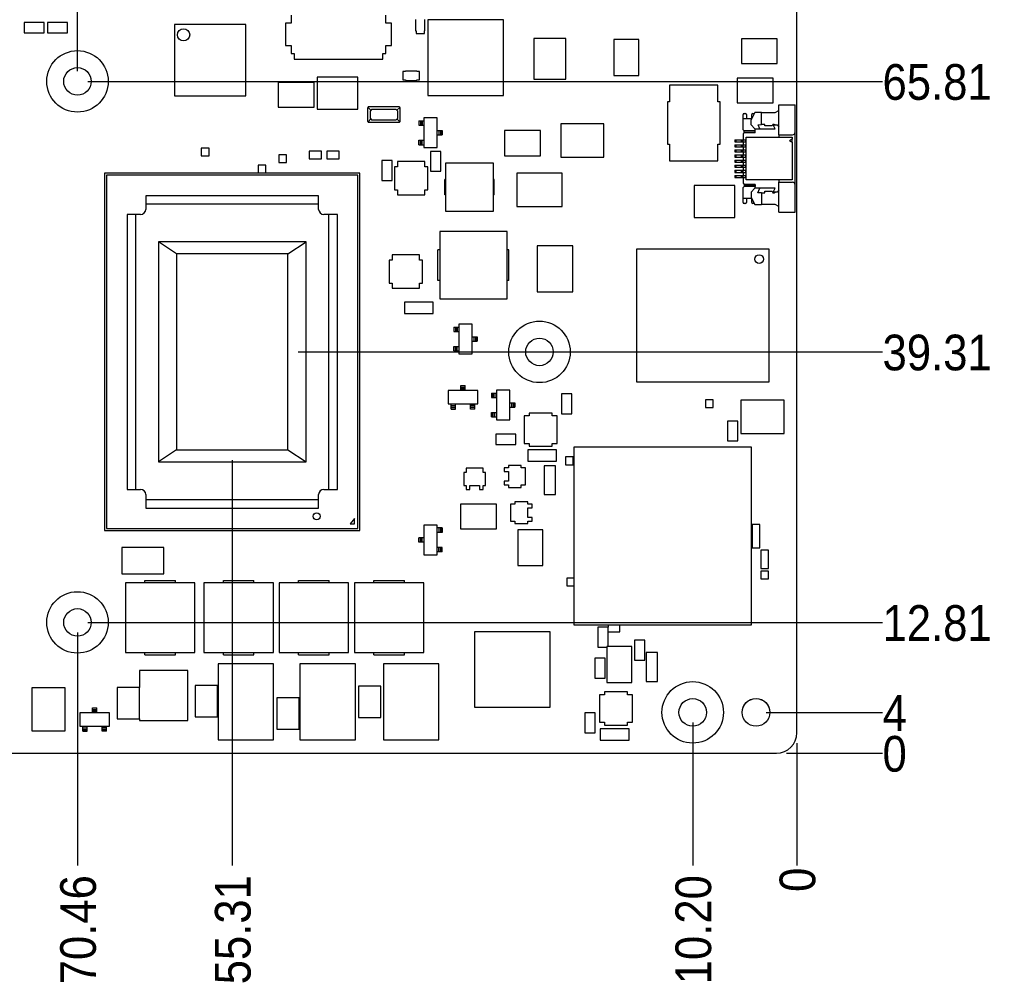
# Model space of a CAD drawing. Extents: x 25 to 408, y 76 to 219.
# Tile 3 of 21: x 74 to 170, y 76 to 170. Entities that reach past the tile are written whole.
import ezdxf

# ---------------------------------------------------------------- set-up
doc = ezdxf.new("R2010")
doc.units = 0
doc.layers.add('尺寸線', color=2, linetype='CONTINUOUS')
doc.layers.add('粗實線', color=7, linetype='CONTINUOUS')
doc.styles.add('SLDTEXTSTYLE0', font='GOTHIC.TTF', dxfattribs={"width": 0.913})
doc.dimstyles.new('SLDDIMSTYLE0', dxfattribs={"dimtxt": 3.5, "dimasz": 3.556, "dimexe": 0, "dimexo": 0.0625, "dimgap": 0.875, "dimtad": 0, "dimtih": 1, "dimtoh": 1, "dimdec": 0, "dimrnd": 1e-09, "dimtxsty": 'SLDTEXTSTYLE0', "dimblk1": 'NONE', "dimblk2": 'NONE', "dimsah": 1, "dimcen": 0.09, "dimazin": 3, "dimtfac": 1, "dimtdec": 0, "dimtofl": 0, "dimtmove": 0, "dimatfit": 3, "dimtolj": 1, "dimtzin": 12})
doc.dimstyles.new('SLDDIMSTYLE1', dxfattribs={"dimtxt": 3.5, "dimasz": 3.556, "dimexe": 0, "dimexo": 0.0625, "dimgap": 0.875, "dimtad": 0, "dimtih": 1, "dimtoh": 1, "dimrnd": 1e-09, "dimzin": 12, "dimtxsty": 'SLDTEXTSTYLE0', "dimblk1": 'NONE', "dimblk2": 'NONE', "dimsah": 1, "dimcen": 0.09, "dimazin": 3, "dimtfac": 1, "dimtofl": 0, "dimtmove": 0, "dimatfit": 3, "dimtolj": 1, "dimtzin": 12})
doc.dimstyles.new('SLDDIMSTYLE2', dxfattribs={"dimtxt": 3.5, "dimasz": 3.556, "dimexe": 0, "dimexo": 0.0625, "dimgap": 0.875, "dimtad": 0, "dimtih": 1, "dimtoh": 1, "dimrnd": 1e-09, "dimzin": 4, "dimtxsty": 'SLDTEXTSTYLE0', "dimblk1": 'NONE', "dimblk2": 'NONE', "dimsah": 1, "dimcen": 0.09, "dimazin": 3, "dimtfac": 1, "dimtofl": 0, "dimtmove": 0, "dimatfit": 3, "dimtolj": 1, "dimtzin": 12})

# ---------------------------------------------------------------- blocks, each defined once
blk = doc.blocks.new('_D_2')
at = {"layer": '尺寸線'}
blk.add_line((79.271, 165.237), (79.271, 204.426), dxfattribs=at)
at = {"layer": '尺寸線', "insert": (77.579, 204.426), "char_height": 3.5, "attachment_point": 1, "rotation": 90, "style": 'SLDTEXTSTYLE0'}
blk.add_mtext('70.46', dxfattribs=at)
blk = doc.blocks.new('_NONE')
blk = doc.blocks.new('_D_4')
at = {"layer": '尺寸線'}
blk.add_line((149.733, 99.426), (149.733, 87.426), dxfattribs=at)
at = {"layer": '尺寸線', "insert": (148.04, 84.84), "char_height": 3.5, "attachment_point": 1, "rotation": 90, "style": 'SLDTEXTSTYLE0'}
blk.add_mtext('0', dxfattribs=at)
blk = doc.blocks.new('_D_5')
at = {"layer": '尺寸線'}
blk.add_line((139.533, 101.426), (139.533, 87.426), dxfattribs=at)
at = {"layer": '尺寸線', "insert": (137.84, 75.788), "char_height": 3.5, "attachment_point": 1, "rotation": 90, "style": 'SLDTEXTSTYLE0'}
blk.add_mtext('10.20', dxfattribs=at)
blk = doc.blocks.new('_D_6')
at = {"layer": '尺寸線'}
blk.add_line((94.425, 127.137), (94.425, 87.426), dxfattribs=at)
at = {"layer": '尺寸線', "insert": (92.732, 75.788), "char_height": 3.5, "attachment_point": 1, "rotation": 90, "style": 'SLDTEXTSTYLE0'}
blk.add_mtext('55.31', dxfattribs=at)
blk = doc.blocks.new('_D_7')
at = {"layer": '尺寸線'}
blk.add_line((79.269, 110.237), (79.269, 87.426), dxfattribs=at)
at = {"layer": '尺寸線', "insert": (77.576, 75.788), "char_height": 3.5, "attachment_point": 1, "rotation": 90, "style": 'SLDTEXTSTYLE0'}
blk.add_mtext('70.46', dxfattribs=at)
blk = doc.blocks.new('_D_8')
at = {"layer": '尺寸線'}
blk.add_line((28.733, 101.426), (28.733, 87.426), dxfattribs=at)
at = {"layer": '尺寸線', "insert": (27.04, 79.667), "char_height": 3.5, "attachment_point": 1, "rotation": 90, "style": 'SLDTEXTSTYLE0'}
blk.add_mtext('121', dxfattribs=at)
blk = doc.blocks.new('_D_9')
at = {"layer": '尺寸線'}
blk.add_line((148.733, 98.426), (158.125, 98.426), dxfattribs=at)
at = {"layer": '尺寸線', "insert": (158.125, 100.118), "char_height": 3.5, "attachment_point": 1, "style": 'SLDTEXTSTYLE0'}
blk.add_mtext('0', dxfattribs=at)
blk = doc.blocks.new('_D_10')
at = {"layer": '尺寸線'}
blk.add_line((146.733, 102.426), (158.125, 102.426), dxfattribs=at)
at = {"layer": '尺寸線', "insert": (158.125, 104.118), "char_height": 3.5, "attachment_point": 1, "style": 'SLDTEXTSTYLE0'}
blk.add_mtext('4', dxfattribs=at)
blk = doc.blocks.new('_D_11')
at = {"layer": '尺寸線'}
blk.add_line((80.269, 111.237), (158.125, 111.237), dxfattribs=at)
at = {"layer": '尺寸線', "insert": (158.125, 112.929), "char_height": 3.5, "attachment_point": 1, "style": 'SLDTEXTSTYLE0'}
blk.add_mtext('12.81', dxfattribs=at)
blk = doc.blocks.new('_D_12')
at = {"layer": '尺寸線'}
blk.add_line((100.89, 137.737), (158.125, 137.737), dxfattribs=at)
at = {"layer": '尺寸線', "insert": (158.125, 139.429), "char_height": 3.5, "attachment_point": 1, "style": 'SLDTEXTSTYLE0'}
blk.add_mtext('39.31', dxfattribs=at)
blk = doc.blocks.new('_D_13')
at = {"layer": '尺寸線'}
blk.add_line((80.271, 164.237), (158.125, 164.237), dxfattribs=at)
at = {"layer": '尺寸線', "insert": (158.125, 165.93), "char_height": 3.5, "attachment_point": 1, "style": 'SLDTEXTSTYLE0'}
blk.add_mtext('65.81', dxfattribs=at)
blk = doc.blocks.new('_D_14')
at = {"layer": '尺寸線'}
blk.add_line((146.733, 189.426), (158.125, 189.426), dxfattribs=at)
at = {"layer": '尺寸線', "insert": (158.125, 191.118), "char_height": 3.5, "attachment_point": 1, "style": 'SLDTEXTSTYLE0'}
blk.add_mtext('91', dxfattribs=at)

msp = doc.modelspace()

# ---------------------------------------------------------------- linework, layer by layer
at = {"layer": '粗實線'}
for p, q in [((149.733, 100.426), (149.733, 191.426)), ((100.212, 170.729), (100.212, 169.945)), ((109.466, 169.945), (109.466, 170.729)), ((74.049, 169.992), (74.049, 168.976)), ((76.005, 169.992), (74.049, 169.992)), ((76.005, 168.976), (76.005, 169.992)), ((78.291, 169.992), (76.335, 169.992)), ((76.335, 169.992), (76.335, 168.976)), ((78.291, 168.976), (78.291, 169.992)), ((88.766, 169.812), (88.766, 162.812)), ((95.766, 169.812), (88.766, 169.812)), ((95.766, 162.812), (95.766, 169.812)), ((99.64, 169.945), (99.64, 167.759)), ((100.212, 169.945), (99.64, 169.945)), ((110.037, 169.945), (109.466, 169.945)), ((110.037, 167.759), (110.037, 169.945)), ((112.388, 170.293), (112.388, 169.189)), ((113.292, 169.189), (113.292, 170.293)), ((113.585, 170.266), (113.585, 162.866)), ((120.985, 170.266), (113.585, 170.266)), ((120.985, 162.866), (120.985, 170.266)), ((74.049, 168.976), (76.005, 168.976)), ((76.335, 168.976), (78.291, 168.976)), ((112.388, 169.189), (112.433, 169.189)), ((112.433, 169.189), (112.433, 168.935)), ((112.433, 168.935), (113.246, 168.935)), ((113.246, 168.935), (113.246, 169.189)), ((113.246, 169.189), (113.292, 169.189)), ((123.965, 168.441), (123.965, 164.437)), ((127.115, 168.441), (123.965, 168.441)), ((127.115, 164.437), (127.115, 168.441)), ((131.806, 168.329), (131.806, 164.802)), ((134.26, 168.329), (131.806, 168.329)), ((134.26, 164.802), (134.26, 168.329)), ((144.298, 168.39), (144.298, 165.986)), ((147.816, 168.39), (144.298, 168.39)), ((147.816, 165.986), (147.816, 168.39)), ((99.64, 167.759), (100.212, 167.759)), ((100.212, 167.759), (100.212, 166.975)), ((100.212, 166.975), (100.496, 166.975)), ((100.496, 166.975), (100.496, 166.403)), ((109.182, 166.975), (109.466, 166.975)), ((109.182, 166.403), (109.182, 166.975)), ((109.466, 166.975), (109.466, 167.759)), ((109.466, 167.759), (110.037, 167.759)), ((100.496, 166.403), (109.182, 166.403)), ((144.298, 165.986), (147.816, 165.986)), ((111.145, 165.194), (111.145, 164.381)), ((111.399, 165.194), (111.145, 165.194)), ((111.399, 165.24), (111.399, 165.194)), ((112.503, 165.24), (111.399, 165.24)), ((112.503, 165.194), (112.503, 165.24)), ((112.757, 165.194), (112.503, 165.194)), ((112.757, 164.381), (112.757, 165.194)), ((102.46, 164.129), (98.942, 164.129)), ((98.942, 164.129), (98.942, 161.695)), ((102.46, 161.695), (102.46, 164.129)), ((102.735, 164.661), (102.735, 161.511)), ((106.739, 164.661), (102.735, 164.661)), ((106.739, 161.511), (106.739, 164.661)), ((111.145, 164.381), (111.399, 164.381)), ((111.399, 164.381), (111.399, 164.336)), ((111.399, 164.336), (112.503, 164.336)), ((112.503, 164.336), (112.503, 164.381)), ((112.503, 164.381), (112.757, 164.381)), ((123.965, 164.437), (127.115, 164.437)), ((131.806, 164.802), (134.26, 164.802)), ((143.898, 164.557), (143.898, 162.123)), ((147.416, 164.557), (143.898, 164.557)), ((147.416, 162.123), (147.416, 164.557)), ((137.275, 163.865), (137.275, 162.229)), ((141.999, 163.865), (137.275, 163.865)), ((141.999, 162.229), (141.999, 163.865)), ((88.766, 162.812), (95.766, 162.812)), ((113.585, 162.866), (120.985, 162.866)), ((137.06, 162.229), (137.06, 158.075)), ((137.275, 162.229), (137.06, 162.229)), ((142.214, 162.229), (141.999, 162.229)), ((142.214, 158.075), (142.214, 162.229)), ((143.898, 162.123), (147.416, 162.123)), ((98.942, 161.695), (102.46, 161.695)), ((102.735, 161.511), (106.739, 161.511)), ((107.684, 161.653), (107.684, 160.303)), ((107.737, 161.675), (108.009, 161.403)), ((110.809, 161.728), (107.759, 161.728)), ((108.084, 161.478), (107.934, 161.328)), ((107.934, 161.328), (107.934, 160.628)), ((110.484, 161.478), (108.084, 161.478)), ((110.634, 161.328), (110.484, 161.478)), ((110.831, 161.675), (110.559, 161.403)), ((110.634, 160.628), (110.634, 161.328)), ((110.884, 160.303), (110.884, 161.653)), ((144.56, 161.076), (144.71, 161.076)), ((145.614, 161.176), (145.26, 160.476)), ((145.41, 161.076), (145.56, 161.076)), ((145.56, 161.076), (145.563, 161.076)), ((146.26, 161.176), (145.614, 161.176)), ((146.26, 160.011), (146.26, 161.176)), ((146.26, 161.176), (147.614, 161.176)), ((147.614, 161.176), (147.96, 161.376)), ((147.96, 161.926), (149.56, 161.926)), ((147.96, 159.001), (147.96, 161.926)), ((149.56, 159.251), (149.56, 161.926)), ((107.737, 160.281), (108.009, 160.553)), ((107.759, 160.228), (110.809, 160.228)), ((107.934, 160.628), (108.084, 160.478)), ((108.084, 160.478), (110.484, 160.478)), ((110.484, 160.478), (110.634, 160.628)), ((110.831, 160.281), (110.559, 160.553)), ((112.706, 160.365), (112.706, 159.935)), ((112.706, 160.365), (112.856, 160.365)), ((112.856, 160.365), (112.856, 159.935)), ((112.856, 160.365), (112.886, 160.365)), ((112.886, 160.365), (112.886, 159.935)), ((112.886, 160.365), (113.036, 160.365)), ((113.036, 160.365), (113.036, 159.935)), ((113.036, 160.365), (113.206, 160.365)), ((113.206, 160.65), (113.206, 157.75)), ((114.506, 160.65), (113.206, 160.65)), ((114.506, 157.75), (114.506, 160.65)), ((144.46, 160.576), (144.46, 160.976)), ((144.46, 159.501), (144.46, 160.576)), ((145.311, 160.576), (144.46, 160.576)), ((144.81, 160.976), (144.81, 160.576)), ((145.26, 159.976), (145.26, 160.476)), ((145.31, 160.576), (145.31, 160.976)), ((112.706, 159.935), (112.856, 159.935)), ((112.856, 159.935), (112.886, 159.935)), ((112.886, 159.935), (113.036, 159.935)), ((113.036, 159.935), (113.206, 159.935)), ((114.506, 159.415), (114.676, 159.415)), ((114.676, 159.415), (114.676, 158.985)), ((114.676, 159.415), (114.826, 159.415)), ((114.826, 159.415), (114.826, 158.985)), ((114.826, 159.415), (114.856, 159.415)), ((114.856, 159.415), (114.856, 158.985)), ((114.856, 159.415), (115.006, 159.415)), ((115.006, 159.415), (115.006, 158.985)), ((121.109, 159.411), (121.109, 156.957)), ((124.636, 159.411), (121.109, 159.411)), ((124.636, 156.957), (124.636, 159.411)), ((130.829, 160.075), (126.601, 160.075)), ((126.601, 160.075), (126.601, 156.801)), ((130.829, 156.801), (130.829, 160.075)), ((144.56, 159.401), (144.46, 159.501)), ((144.56, 159.201), (144.46, 159.101)), ((144.56, 159.351), (144.56, 159.401)), ((145.66, 159.401), (144.56, 159.401)), ((145.66, 159.351), (144.56, 159.351)), ((144.56, 159.201), (144.56, 159.351)), ((145.66, 159.201), (144.56, 159.201)), ((145.26, 159.976), (145.614, 159.576)), ((145.614, 159.576), (145.66, 159.576)), ((145.66, 159.401), (145.66, 159.576)), ((145.66, 159.576), (147.605, 159.576)), ((145.66, 159.351), (145.66, 159.401)), ((145.66, 159.201), (145.66, 159.351)), ((145.929, 159.976), (146.26, 160.011)), ((146.105, 159.576), (145.929, 159.976)), ((146.401, 160.026), (146.26, 160.011)), ((146.586, 160.026), (146.401, 160.026)), ((146.586, 159.876), (146.586, 160.026)), ((147.311, 159.876), (146.586, 159.876)), ((147.367, 160.026), (147.311, 159.876)), ((147.527, 160.026), (147.367, 160.026)), ((147.605, 159.576), (147.429, 159.976)), ((147.429, 159.976), (147.803, 159.976)), ((147.614, 159.976), (147.527, 160.026)), ((147.803, 159.976), (147.96, 159.776)), ((149.56, 154.101), (149.56, 159.251)), ((112.706, 158.035), (112.706, 158.465)), ((112.706, 158.465), (112.856, 158.465)), ((112.856, 158.035), (112.856, 158.465)), ((112.856, 158.465), (112.886, 158.465)), ((112.886, 158.035), (112.886, 158.465)), ((112.886, 158.465), (113.036, 158.465)), ((113.036, 158.035), (113.036, 158.465)), ((113.036, 158.465), (113.206, 158.465)), ((114.506, 158.985), (114.676, 158.985)), ((114.676, 158.985), (114.826, 158.985)), ((114.826, 158.985), (114.856, 158.985)), ((114.856, 158.985), (115.006, 158.985)), ((143.66, 158.526), (143.66, 158.326)), ((143.66, 158.526), (143.76, 158.526)), ((143.66, 158.326), (143.76, 158.326)), ((143.76, 158.526), (143.76, 158.326)), ((143.76, 158.526), (144.266, 158.526)), ((143.76, 158.326), (144.266, 158.326)), ((144.266, 158.526), (144.266, 158.326)), ((144.266, 158.526), (144.302, 158.526)), ((144.266, 158.326), (144.302, 158.326)), ((144.302, 158.526), (144.302, 158.326)), ((144.302, 158.526), (144.41, 158.526)), ((144.302, 158.326), (144.41, 158.326)), ((144.41, 158.526), (144.41, 158.326)), ((144.41, 158.526), (144.448, 158.526)), ((144.41, 158.326), (144.448, 158.326)), ((144.448, 158.526), (144.448, 158.326)), ((144.448, 158.526), (144.71, 158.526)), ((144.448, 158.326), (144.71, 158.326)), ((144.46, 159.101), (144.46, 158.526)), ((144.46, 158.326), (144.46, 158.026)), ((144.71, 158.526), (144.71, 158.326)), ((144.71, 158.526), (144.76, 158.526)), ((144.71, 158.326), (144.76, 158.326)), ((144.76, 154.576), (144.76, 158.776)), ((144.76, 158.776), (149.26, 158.776)), ((147.96, 159.001), (149.31, 159.001)), ((147.96, 159.001), (147.96, 158.776)), ((149.26, 158.576), (149.001, 158.426)), ((149.001, 158.426), (149.26, 158.276)), ((149.26, 158.776), (149.26, 158.576)), ((149.26, 158.276), (149.26, 158.576)), ((149.26, 158.276), (149.26, 154.576)), ((92.164, 157.701), (91.402, 157.701)), ((91.402, 157.701), (91.402, 156.939)), ((92.164, 156.939), (92.164, 157.701)), ((101.969, 157.396), (101.969, 156.634)), ((103.188, 157.396), (101.969, 157.396)), ((103.188, 156.634), (103.188, 157.396)), ((103.696, 157.396), (103.696, 156.634)), ((104.915, 157.396), (103.696, 157.396)), ((104.915, 156.634), (104.915, 157.396)), ((112.706, 158.035), (112.856, 158.035)), ((112.856, 158.035), (112.886, 158.035)), ((112.886, 158.035), (113.036, 158.035)), ((113.036, 158.035), (113.206, 158.035)), ((113.206, 157.75), (114.506, 157.75)), ((113.856, 157.384), (113.856, 155.428)), ((114.872, 157.384), (113.856, 157.384)), ((114.872, 155.428), (114.872, 157.384)), ((137.06, 158.075), (137.275, 158.075)), ((137.275, 158.075), (137.275, 156.44)), ((141.999, 156.44), (141.999, 158.075)), ((141.999, 158.075), (142.214, 158.075)), ((143.66, 158.026), (143.66, 157.826)), ((143.66, 158.026), (143.76, 158.026)), ((143.66, 157.826), (143.76, 157.826)), ((143.66, 157.526), (143.66, 157.326)), ((143.66, 157.526), (143.76, 157.526)), ((143.66, 157.326), (143.76, 157.326)), ((143.76, 158.026), (143.76, 157.826)), ((143.76, 158.026), (144.266, 158.026)), ((143.76, 157.826), (144.266, 157.826)), ((143.76, 157.526), (143.76, 157.326)), ((143.76, 157.526), (144.266, 157.526)), ((143.76, 157.326), (144.266, 157.326)), ((144.266, 158.026), (144.266, 157.826)), ((144.266, 158.026), (144.302, 158.026)), ((144.266, 157.826), (144.302, 157.826)), ((144.266, 157.526), (144.266, 157.326)), ((144.266, 157.526), (144.302, 157.526)), ((144.266, 157.326), (144.302, 157.326)), ((144.302, 158.026), (144.302, 157.826)), ((144.302, 158.026), (144.41, 158.026)), ((144.302, 157.826), (144.41, 157.826)), ((144.302, 157.526), (144.302, 157.326)), ((144.302, 157.526), (144.41, 157.526)), ((144.302, 157.326), (144.41, 157.326)), ((144.41, 158.026), (144.41, 157.826)), ((144.41, 158.026), (144.448, 158.026)), ((144.41, 157.826), (144.448, 157.826)), ((144.41, 157.526), (144.41, 157.326)), ((144.41, 157.526), (144.448, 157.526)), ((144.41, 157.326), (144.448, 157.326)), ((144.448, 158.026), (144.448, 157.826)), ((144.448, 158.026), (144.71, 158.026)), ((144.448, 157.826), (144.71, 157.826)), ((144.448, 157.526), (144.71, 157.526)), ((144.448, 157.526), (144.448, 157.326)), ((144.448, 157.326), (144.71, 157.326)), ((144.46, 157.826), (144.46, 157.526)), ((144.46, 157.326), (144.46, 157.026)), ((144.71, 158.026), (144.71, 157.826)), ((144.71, 158.026), (144.76, 158.026)), ((144.71, 157.826), (144.76, 157.826)), ((144.71, 157.526), (144.71, 157.326)), ((144.71, 157.526), (144.76, 157.526)), ((144.71, 157.326), (144.76, 157.326)), ((91.402, 156.939), (92.164, 156.939)), ((98.997, 157.041), (98.997, 156.279)), ((99.759, 157.041), (98.997, 157.041)), ((98.997, 156.279), (99.759, 156.279)), ((99.759, 156.279), (99.759, 157.041)), ((101.969, 156.634), (103.188, 156.634)), ((103.696, 156.634), (104.915, 156.634)), ((109.081, 156.495), (109.081, 154.539)), ((110.097, 156.495), (109.081, 156.495)), ((110.097, 154.539), (110.097, 156.495)), ((113.294, 156.376), (110.608, 156.376)), ((110.608, 156.376), (110.608, 155.882)), ((113.294, 155.882), (113.294, 156.376)), ((121.109, 156.957), (124.636, 156.957)), ((126.601, 156.801), (130.829, 156.801)), ((137.275, 156.44), (141.999, 156.44)), ((143.66, 157.026), (143.66, 156.826)), ((143.66, 157.026), (143.76, 157.026)), ((143.66, 156.826), (143.76, 156.826)), ((143.66, 156.526), (143.66, 156.326)), ((143.66, 156.526), (143.76, 156.526)), ((143.66, 156.326), (143.76, 156.326)), ((143.76, 157.026), (143.76, 156.826)), ((143.76, 157.026), (144.266, 157.026)), ((143.76, 156.826), (144.266, 156.826)), ((143.76, 156.526), (143.76, 156.326)), ((143.76, 156.526), (144.266, 156.526)), ((143.76, 156.326), (144.266, 156.326)), ((144.266, 157.026), (144.266, 156.826)), ((144.266, 157.026), (144.302, 157.026)), ((144.266, 156.826), (144.302, 156.826)), ((144.266, 156.526), (144.266, 156.326)), ((144.266, 156.526), (144.302, 156.526)), ((144.266, 156.326), (144.302, 156.326)), ((144.302, 157.026), (144.302, 156.826)), ((144.302, 157.026), (144.41, 157.026)), ((144.302, 156.826), (144.41, 156.826)), ((144.302, 156.526), (144.302, 156.326)), ((144.302, 156.526), (144.41, 156.526)), ((144.302, 156.326), (144.41, 156.326)), ((144.41, 157.026), (144.41, 156.826)), ((144.41, 157.026), (144.448, 157.026)), ((144.41, 156.826), (144.448, 156.826)), ((144.41, 156.526), (144.41, 156.326)), ((144.41, 156.526), (144.448, 156.526)), ((144.41, 156.326), (144.448, 156.326)), ((144.448, 157.026), (144.448, 156.826)), ((144.448, 157.026), (144.71, 157.026)), ((144.448, 156.826), (144.71, 156.826)), ((144.448, 156.526), (144.71, 156.526)), ((144.448, 156.526), (144.448, 156.326)), ((144.448, 156.326), (144.71, 156.326)), ((144.46, 156.826), (144.46, 156.526)), ((144.46, 156.326), (144.46, 156.026)), ((144.71, 157.026), (144.71, 156.826)), ((144.71, 157.026), (144.76, 157.026)), ((144.71, 156.826), (144.76, 156.826)), ((144.71, 156.526), (144.71, 156.326)), ((144.71, 156.526), (144.76, 156.526)), ((144.71, 156.326), (144.76, 156.326)), ((97.727, 156.025), (96.965, 156.025)), ((96.965, 156.025), (96.965, 155.263)), ((97.727, 155.263), (97.727, 156.025)), ((110.324, 155.882), (110.324, 153.628)), ((110.608, 155.882), (110.324, 155.882)), ((113.578, 155.882), (113.294, 155.882)), ((113.578, 153.628), (113.578, 155.882)), ((113.856, 155.428), (114.872, 155.428)), ((120.016, 156.216), (115.316, 156.216)), ((115.316, 156.216), (115.316, 151.516)), ((120.016, 151.516), (120.016, 156.216)), ((143.66, 156.026), (143.66, 155.826)), ((143.66, 156.026), (143.76, 156.026)), ((143.66, 155.826), (143.76, 155.826)), ((143.66, 155.526), (143.66, 155.326)), ((143.66, 155.526), (143.76, 155.526)), ((143.66, 155.326), (143.76, 155.326)), ((143.76, 156.026), (143.76, 155.826)), ((143.76, 156.026), (144.266, 156.026)), ((143.76, 155.826), (144.266, 155.826)), ((143.76, 155.526), (143.76, 155.326)), ((143.76, 155.526), (144.266, 155.526)), ((143.76, 155.326), (144.266, 155.326)), ((144.266, 156.026), (144.266, 155.826)), ((144.266, 156.026), (144.302, 156.026)), ((144.266, 155.826), (144.302, 155.826)), ((144.266, 155.526), (144.266, 155.326)), ((144.266, 155.526), (144.302, 155.526)), ((144.266, 155.326), (144.302, 155.326)), ((144.302, 156.026), (144.302, 155.826)), ((144.302, 156.026), (144.41, 156.026)), ((144.302, 155.826), (144.41, 155.826)), ((144.302, 155.526), (144.302, 155.326)), ((144.302, 155.526), (144.41, 155.526)), ((144.302, 155.326), (144.41, 155.326)), ((144.41, 156.026), (144.41, 155.826)), ((144.41, 156.026), (144.448, 156.026)), ((144.41, 155.826), (144.448, 155.826)), ((144.41, 155.526), (144.41, 155.326)), ((144.41, 155.526), (144.448, 155.526)), ((144.41, 155.326), (144.448, 155.326)), ((144.448, 156.026), (144.448, 155.826)), ((144.448, 156.026), (144.71, 156.026)), ((144.448, 155.826), (144.71, 155.826)), ((144.448, 155.526), (144.448, 155.326)), ((144.448, 155.526), (144.71, 155.526)), ((144.448, 155.326), (144.71, 155.326)), ((144.46, 155.826), (144.46, 155.526)), ((144.46, 155.326), (144.46, 155.026)), ((144.71, 156.026), (144.71, 155.826)), ((144.71, 156.026), (144.76, 156.026)), ((144.71, 155.826), (144.76, 155.826)), ((144.71, 155.526), (144.71, 155.326)), ((144.71, 155.526), (144.76, 155.526)), ((144.71, 155.326), (144.76, 155.326)), ((81.925, 155.237), (81.925, 120.237)), ((106.925, 155.237), (81.925, 155.237)), ((82.125, 155.037), (82.125, 120.437)), ((106.725, 155.037), (82.125, 155.037)), ((96.965, 155.263), (97.727, 155.263)), ((106.725, 120.437), (106.725, 155.037)), ((106.925, 120.237), (106.925, 155.237)), ((109.081, 154.539), (110.097, 154.539)), ((115.316, 154.616), (115.241, 154.616)), ((115.241, 153.116), (115.241, 154.616)), ((120.091, 154.616), (120.016, 154.616)), ((120.091, 153.116), (120.091, 154.616)), ((126.736, 155.24), (122.312, 155.24)), ((122.312, 155.24), (122.312, 151.984)), ((126.736, 151.984), (126.736, 155.24)), ((143.66, 155.026), (143.66, 154.826)), ((143.66, 155.026), (143.76, 155.026)), ((143.66, 154.826), (143.76, 154.826)), ((143.76, 155.026), (143.76, 154.826)), ((143.76, 155.026), (144.266, 155.026)), ((143.76, 154.826), (144.266, 154.826)), ((144.266, 155.026), (144.266, 154.826)), ((144.266, 155.026), (144.302, 155.026)), ((144.266, 154.826), (144.302, 154.826)), ((144.302, 155.026), (144.302, 154.826)), ((144.302, 155.026), (144.41, 155.026)), ((144.302, 154.826), (144.41, 154.826)), ((144.41, 155.026), (144.41, 154.826)), ((144.41, 155.026), (144.448, 155.026)), ((144.41, 154.826), (144.448, 154.826)), ((144.448, 155.026), (144.448, 154.826)), ((144.448, 155.026), (144.71, 155.026)), ((144.448, 154.826), (144.71, 154.826)), ((144.46, 154.826), (144.46, 154.251)), ((144.71, 155.026), (144.71, 154.826)), ((144.71, 155.026), (144.76, 155.026)), ((144.71, 154.826), (144.76, 154.826)), ((149.26, 154.576), (144.76, 154.576)), ((147.96, 154.576), (147.96, 154.351)), ((147.96, 154.351), (149.31, 154.351)), ((147.96, 151.426), (147.96, 154.351)), ((110.324, 153.628), (110.608, 153.628)), ((110.608, 153.628), (110.608, 153.134)), ((113.294, 153.628), (113.578, 153.628)), ((113.294, 153.134), (113.294, 153.628)), ((139.667, 154.044), (139.667, 150.894)), ((143.671, 154.044), (139.667, 154.044)), ((143.671, 150.894), (143.671, 154.044)), ((144.46, 154.251), (144.56, 154.151)), ((144.46, 153.851), (144.56, 153.951)), ((144.46, 152.776), (144.46, 153.851)), ((145.66, 154.151), (144.56, 154.151)), ((144.56, 154.151), (144.56, 154.001)), ((145.66, 154.001), (144.56, 154.001)), ((144.56, 154.001), (144.56, 153.951)), ((145.66, 153.951), (144.56, 153.951)), ((145.614, 153.776), (145.26, 153.376)), ((145.26, 153.376), (145.26, 152.876)), ((145.66, 153.776), (145.614, 153.776)), ((145.66, 154.151), (145.66, 154.001)), ((145.66, 154.001), (145.66, 153.951)), ((145.66, 153.776), (145.66, 153.951)), ((147.605, 153.776), (145.66, 153.776)), ((145.915, 153.326), (146.105, 153.776)), ((146.586, 153.326), (146.586, 153.476)), ((146.586, 153.476), (147.311, 153.476)), ((147.311, 153.476), (147.367, 153.326)), ((147.429, 153.376), (147.605, 153.776)), ((147.803, 153.376), (147.429, 153.376)), ((147.527, 153.326), (147.614, 153.376)), ((147.96, 153.576), (147.803, 153.376)), ((149.56, 151.426), (149.56, 154.101)), ((85.96, 153.037), (85.96, 152.207)), ((102.89, 153.037), (85.96, 153.037)), ((102.89, 152.207), (102.89, 153.037)), ((110.608, 153.134), (113.294, 153.134)), ((115.316, 153.116), (115.241, 153.116)), ((120.091, 153.116), (120.016, 153.116)), ((145.311, 152.776), (144.46, 152.776)), ((144.46, 152.376), (144.46, 152.776)), ((144.81, 152.776), (144.81, 152.376)), ((145.26, 152.876), (145.614, 152.176)), ((145.31, 152.376), (145.31, 152.776)), ((146.26, 153.326), (145.915, 153.326)), ((146.26, 153.326), (146.26, 152.176)), ((146.26, 153.326), (146.586, 153.326)), ((147.367, 153.326), (147.527, 153.326)), ((85.96, 152.207), (85.96, 151.702)), ((102.89, 152.207), (85.96, 152.207)), ((102.89, 151.702), (102.89, 152.207)), ((115.316, 151.516), (120.016, 151.516)), ((122.312, 151.984), (126.736, 151.984)), ((144.71, 152.276), (144.56, 152.276)), ((145.56, 152.276), (145.41, 152.276)), ((145.563, 152.276), (145.56, 152.276)), ((145.614, 152.176), (146.26, 152.176)), ((147.614, 152.176), (146.26, 152.176)), ((147.96, 151.976), (147.614, 152.176)), ((147.96, 151.426), (149.56, 151.426)), ((84.955, 151.202), (84.125, 151.202)), ((84.125, 151.202), (84.125, 124.272)), ((84.955, 151.202), (84.955, 124.272)), ((85.46, 151.202), (84.955, 151.202)), ((103.895, 151.202), (103.39, 151.202)), ((103.895, 124.272), (103.895, 151.202)), ((104.725, 151.202), (103.895, 151.202)), ((104.725, 124.272), (104.725, 151.202)), ((139.667, 150.894), (143.671, 150.894)), ((114.747, 149.546), (114.747, 142.946)), ((121.347, 149.546), (114.747, 149.546)), ((121.347, 142.946), (121.347, 149.546)), ((88.96, 147.337), (87.193, 148.515)), ((101.657, 148.515), (87.193, 148.515)), ((87.193, 148.515), (87.193, 126.959)), ((99.89, 147.337), (101.657, 148.515)), ((101.657, 126.959), (101.657, 148.515)), ((114.572, 144.746), (114.572, 147.746)), ((114.747, 147.746), (114.572, 147.746)), ((121.522, 147.746), (121.347, 147.746)), ((121.522, 144.746), (121.522, 147.746)), ((127.798, 148.115), (124.298, 148.115)), ((124.298, 148.115), (124.298, 143.615)), ((127.798, 143.615), (127.798, 148.115)), ((147.026, 147.793), (134.026, 147.793)), ((134.026, 147.793), (134.026, 134.793)), ((147.026, 134.793), (147.026, 147.793)), ((88.96, 147.337), (88.96, 128.137)), ((99.89, 147.337), (88.96, 147.337)), ((99.89, 128.137), (99.89, 147.337)), ((109.816, 146.738), (109.816, 144.484)), ((110.1, 146.738), (109.816, 146.738)), ((110.1, 147.232), (110.1, 146.738)), ((112.786, 147.232), (110.1, 147.232)), ((112.786, 146.738), (112.786, 147.232)), ((113.07, 146.738), (112.786, 146.738)), ((113.07, 144.484), (113.07, 146.738)), ((114.747, 144.746), (114.572, 144.746)), ((121.522, 144.746), (121.347, 144.746)), ((109.816, 144.484), (110.1, 144.484)), ((110.1, 144.484), (110.1, 143.99)), ((110.1, 143.99), (112.786, 143.99)), ((112.786, 144.484), (113.07, 144.484)), ((112.786, 143.99), (112.786, 144.484)), ((114.747, 142.946), (121.347, 142.946)), ((124.298, 143.615), (127.798, 143.615)), ((114.123, 142.607), (111.303, 142.607)), ((111.303, 142.607), (111.303, 141.503)), ((114.123, 141.503), (114.123, 142.607)), ((111.303, 141.503), (114.123, 141.503)), ((116.135, 140.172), (116.135, 139.742)), ((116.135, 140.172), (116.285, 140.172)), ((116.285, 140.172), (116.285, 139.742)), ((116.285, 140.172), (116.315, 140.172)), ((116.315, 140.172), (116.315, 139.742)), ((116.315, 140.172), (116.465, 140.172)), ((116.465, 140.172), (116.465, 139.742)), ((116.465, 140.172), (116.635, 140.172)), ((117.935, 140.457), (116.635, 140.457)), ((116.635, 140.457), (116.635, 137.557)), ((117.935, 137.557), (117.935, 140.457)), ((116.135, 139.742), (116.285, 139.742)), ((116.285, 139.742), (116.315, 139.742)), ((116.315, 139.742), (116.465, 139.742)), ((116.465, 139.742), (116.635, 139.742)), ((117.935, 139.222), (118.105, 139.222)), ((118.105, 139.222), (118.105, 138.792)), ((118.105, 139.222), (118.255, 139.222)), ((118.255, 139.222), (118.255, 138.792)), ((118.255, 139.222), (118.285, 139.222)), ((118.285, 139.222), (118.285, 138.792)), ((118.285, 139.222), (118.435, 139.222)), ((118.435, 139.222), (118.435, 138.792)), ((116.135, 137.842), (116.135, 138.272)), ((116.135, 138.272), (116.285, 138.272)), ((116.285, 137.842), (116.285, 138.272)), ((116.285, 138.272), (116.315, 138.272)), ((116.315, 137.842), (116.315, 138.272)), ((116.315, 138.272), (116.465, 138.272)), ((116.465, 137.842), (116.465, 138.272)), ((116.465, 138.272), (116.635, 138.272)), ((117.935, 138.792), (118.105, 138.792)), ((118.105, 138.792), (118.255, 138.792)), ((118.255, 138.792), (118.285, 138.792)), ((118.285, 138.792), (118.435, 138.792)), ((116.135, 137.842), (116.285, 137.842)), ((116.285, 137.842), (116.315, 137.842)), ((116.315, 137.842), (116.465, 137.842)), ((116.465, 137.842), (116.635, 137.842)), ((116.635, 137.557), (117.935, 137.557)), ((116.816, 134.442), (117.246, 134.442)), ((116.816, 134.292), (116.816, 134.442)), ((116.816, 134.292), (117.246, 134.292)), ((116.816, 134.262), (116.816, 134.292)), ((116.816, 134.112), (116.816, 134.262)), ((116.816, 134.262), (117.246, 134.262)), ((116.816, 134.112), (117.246, 134.112)), ((116.816, 133.942), (116.816, 134.112)), ((117.246, 134.292), (117.246, 134.442)), ((117.246, 134.262), (117.246, 134.292)), ((117.246, 134.112), (117.246, 134.262)), ((117.246, 133.942), (117.246, 134.112)), ((134.026, 134.793), (147.026, 134.793)), ((115.581, 133.942), (115.581, 132.642)), ((118.481, 133.942), (115.581, 133.942)), ((118.481, 132.642), (118.481, 133.942)), ((119.818, 133.695), (119.818, 133.265)), ((119.818, 133.695), (119.968, 133.695)), ((119.818, 133.265), (119.968, 133.265)), ((119.968, 133.695), (119.968, 133.265)), ((119.968, 133.695), (119.998, 133.695)), ((119.968, 133.265), (119.998, 133.265)), ((119.998, 133.695), (119.998, 133.265)), ((119.998, 133.695), (120.148, 133.695)), ((119.998, 133.265), (120.148, 133.265)), ((120.148, 133.695), (120.148, 133.265)), ((120.148, 133.695), (120.318, 133.695)), ((120.148, 133.265), (120.318, 133.265)), ((120.318, 133.98), (120.318, 131.08)), ((121.618, 133.98), (120.318, 133.98)), ((121.618, 131.08), (121.618, 133.98)), ((126.683, 133.635), (126.683, 131.679)), ((127.699, 133.635), (126.683, 133.635)), ((127.699, 131.679), (127.699, 133.635)), ((115.581, 132.642), (118.481, 132.642)), ((115.866, 132.472), (115.866, 132.642)), ((115.866, 132.472), (116.296, 132.472)), ((115.866, 132.322), (115.866, 132.472)), ((115.866, 132.322), (116.296, 132.322)), ((115.866, 132.292), (115.866, 132.322)), ((115.866, 132.292), (116.296, 132.292)), ((115.866, 132.142), (115.866, 132.292)), ((115.866, 132.142), (116.296, 132.142)), ((116.296, 132.472), (116.296, 132.642)), ((116.296, 132.322), (116.296, 132.472)), ((116.296, 132.292), (116.296, 132.322)), ((116.296, 132.142), (116.296, 132.292)), ((117.766, 132.472), (117.766, 132.642)), ((118.196, 132.472), (117.766, 132.472)), ((117.766, 132.322), (117.766, 132.472)), ((118.196, 132.322), (117.766, 132.322)), ((117.766, 132.292), (117.766, 132.322)), ((118.196, 132.292), (117.766, 132.292)), ((117.766, 132.142), (117.766, 132.292)), ((118.196, 132.142), (117.766, 132.142)), ((118.196, 132.472), (118.196, 132.642)), ((118.196, 132.322), (118.196, 132.472)), ((118.196, 132.292), (118.196, 132.322)), ((118.196, 132.142), (118.196, 132.292)), ((121.618, 132.745), (121.788, 132.745)), ((121.618, 132.315), (121.788, 132.315)), ((121.788, 132.745), (121.788, 132.315)), ((121.788, 132.745), (121.938, 132.745)), ((121.788, 132.315), (121.938, 132.315)), ((121.938, 132.745), (121.938, 132.315)), ((121.938, 132.745), (121.968, 132.745)), ((121.938, 132.315), (121.968, 132.315)), ((121.968, 132.745), (121.968, 132.315)), ((121.968, 132.745), (122.118, 132.745)), ((121.968, 132.315), (122.118, 132.315)), ((122.118, 132.745), (122.118, 132.315)), ((141.542, 133.038), (140.78, 133.038)), ((140.78, 133.038), (140.78, 132.276)), ((140.78, 132.276), (141.542, 132.276)), ((141.542, 132.276), (141.542, 133.038)), ((144.254, 133.024), (144.254, 129.75)), ((148.482, 133.024), (144.254, 133.024)), ((148.482, 129.75), (148.482, 133.024)), ((119.818, 131.365), (119.818, 131.795)), ((119.818, 131.795), (119.968, 131.795)), ((119.818, 131.365), (119.968, 131.365)), ((119.968, 131.365), (119.968, 131.795)), ((119.968, 131.795), (119.998, 131.795)), ((119.968, 131.365), (119.998, 131.365)), ((119.998, 131.365), (119.998, 131.795)), ((119.998, 131.795), (120.148, 131.795)), ((119.998, 131.365), (120.148, 131.365)), ((120.148, 131.365), (120.148, 131.795)), ((120.148, 131.795), (120.318, 131.795)), ((120.148, 131.365), (120.318, 131.365)), ((123.524, 131.46), (123.03, 131.46)), ((123.03, 131.46), (123.03, 128.774)), ((125.778, 131.744), (123.524, 131.744)), ((123.524, 131.744), (123.524, 131.46)), ((125.778, 131.46), (125.778, 131.744)), ((126.272, 131.46), (125.778, 131.46)), ((126.272, 128.774), (126.272, 131.46)), ((126.683, 131.679), (127.699, 131.679)), ((120.318, 131.08), (121.618, 131.08)), ((143.955, 130.968), (142.939, 130.968)), ((142.939, 130.968), (142.939, 129.012)), ((143.955, 129.012), (143.955, 130.968)), ((122.2, 129.672), (120.244, 129.672)), ((120.244, 129.672), (120.244, 128.656)), ((122.2, 128.656), (122.2, 129.672)), ((144.254, 129.75), (148.482, 129.75)), ((120.244, 128.656), (122.2, 128.656)), ((123.03, 128.774), (123.524, 128.774)), ((123.524, 128.774), (123.524, 128.49)), ((123.524, 128.49), (125.778, 128.49)), ((125.778, 128.49), (125.778, 128.774)), ((125.778, 128.774), (126.272, 128.774)), ((145.305, 128.419), (127.873, 128.419)), ((127.873, 128.419), (127.873, 110.987)), ((142.939, 129.012), (143.955, 129.012)), ((145.305, 110.987), (145.305, 128.419)), ((88.96, 128.137), (87.193, 126.959)), ((88.96, 128.137), (99.89, 128.137)), ((99.89, 128.137), (101.657, 126.959)), ((126.188, 128.129), (123.368, 128.129)), ((123.368, 128.129), (123.368, 127.025)), ((126.188, 127.025), (126.188, 128.129)), ((127.064, 127.45), (127.064, 126.688)), ((127.826, 127.45), (127.064, 127.45)), ((127.826, 126.688), (127.826, 127.45)), ((87.193, 126.959), (101.657, 126.959)), ((121.063, 126.373), (121.063, 126.017)), ((121.486, 126.373), (121.063, 126.373)), ((121.486, 126.62), (121.486, 126.373)), ((122.736, 126.62), (121.486, 126.62)), ((122.736, 126.373), (122.736, 126.62)), ((123.159, 126.373), (122.736, 126.373)), ((123.159, 124.717), (123.159, 126.373)), ((123.368, 127.025), (126.188, 127.025)), ((124.988, 126.574), (124.988, 123.754)), ((126.092, 126.574), (124.988, 126.574)), ((126.092, 123.754), (126.092, 126.574)), ((127.064, 126.688), (127.826, 126.688)), ((117.099, 125.916), (117.099, 124.666)), ((117.346, 125.916), (117.099, 125.916)), ((117.346, 126.339), (117.346, 125.916)), ((119.002, 126.339), (117.346, 126.339)), ((119.002, 125.916), (119.002, 126.339)), ((119.249, 125.916), (119.002, 125.916)), ((119.249, 124.666), (119.249, 125.916)), ((121.063, 126.017), (121.486, 126.017)), ((121.486, 126.017), (121.486, 125.073)), ((117.099, 124.666), (117.346, 124.666)), ((117.346, 124.666), (117.346, 124.243)), ((117.702, 124.666), (118.646, 124.666)), ((117.702, 124.243), (117.702, 124.666)), ((118.646, 124.666), (118.646, 124.243)), ((119.002, 124.666), (119.249, 124.666)), ((119.002, 124.243), (119.002, 124.666)), ((121.063, 125.073), (121.063, 124.717)), ((121.486, 125.073), (121.063, 125.073)), ((121.063, 124.717), (121.486, 124.717)), ((121.486, 124.717), (121.486, 124.47)), ((121.486, 124.47), (122.736, 124.47)), ((122.736, 124.47), (122.736, 124.717)), ((122.736, 124.717), (123.159, 124.717)), ((84.125, 124.272), (84.955, 124.272)), ((84.955, 124.272), (85.46, 124.272)), ((85.96, 123.772), (85.96, 123.267)), ((102.89, 123.267), (102.89, 123.772)), ((103.39, 124.272), (103.895, 124.272)), ((103.895, 124.272), (104.725, 124.272)), ((117.346, 124.243), (117.702, 124.243)), ((118.646, 124.243), (119.002, 124.243)), ((124.988, 123.754), (126.092, 123.754)), ((85.96, 123.267), (102.89, 123.267)), ((85.96, 123.267), (85.96, 122.437)), ((102.89, 122.437), (102.89, 123.267)), ((120.314, 122.81), (116.796, 122.81)), ((116.796, 122.81), (116.796, 120.406)), ((120.314, 120.406), (120.314, 122.81)), ((122.121, 122.817), (121.698, 122.817)), ((121.698, 122.817), (121.698, 121.161)), ((122.121, 123.064), (122.121, 122.817)), ((123.371, 123.064), (122.121, 123.064)), ((123.371, 122.817), (123.371, 123.064)), ((123.794, 122.817), (123.371, 122.817)), ((123.794, 122.461), (123.794, 122.817)), ((85.96, 122.437), (102.89, 122.437)), ((123.371, 122.461), (123.794, 122.461)), ((123.371, 121.517), (123.371, 122.461)), ((106.41, 121.405), (105.993, 120.9)), ((105.993, 120.9), (106.41, 120.9)), ((106.41, 120.9), (106.41, 121.405)), ((114.506, 120.772), (113.206, 120.772)), ((113.206, 120.772), (113.206, 117.872)), ((114.506, 117.872), (114.506, 120.772)), ((121.698, 121.161), (122.121, 121.161)), ((122.121, 121.161), (122.121, 120.914)), ((122.121, 120.914), (123.371, 120.914)), ((123.794, 121.517), (123.371, 121.517)), ((123.371, 120.914), (123.371, 121.161)), ((123.371, 121.161), (123.794, 121.161)), ((123.794, 121.161), (123.794, 121.517)), ((145.352, 120.846), (145.352, 118.56)), ((146.114, 120.846), (145.352, 120.846)), ((146.114, 118.56), (146.114, 120.846)), ((81.925, 120.237), (106.925, 120.237)), ((82.125, 120.437), (106.725, 120.437)), ((114.676, 120.487), (114.506, 120.487)), ((114.676, 120.057), (114.506, 120.057)), ((114.676, 120.487), (114.676, 120.057)), ((114.826, 120.487), (114.676, 120.487)), ((114.826, 120.057), (114.676, 120.057)), ((114.826, 120.487), (114.826, 120.057)), ((114.856, 120.487), (114.826, 120.487)), ((114.856, 120.057), (114.826, 120.057)), ((114.856, 120.487), (114.856, 120.057)), ((115.006, 120.487), (114.856, 120.487)), ((115.006, 120.057), (114.856, 120.057)), ((115.006, 120.487), (115.006, 120.057)), ((116.796, 120.406), (120.314, 120.406)), ((122.418, 120.319), (122.418, 116.801)), ((124.852, 120.319), (122.418, 120.319)), ((124.852, 116.801), (124.852, 120.319)), ((112.706, 119.107), (112.706, 119.537)), ((112.856, 119.537), (112.706, 119.537)), ((112.856, 119.107), (112.706, 119.107)), ((112.856, 119.107), (112.856, 119.537)), ((112.886, 119.537), (112.856, 119.537)), ((112.886, 119.107), (112.856, 119.107)), ((112.886, 119.107), (112.886, 119.537)), ((113.036, 119.537), (112.886, 119.537)), ((113.036, 119.107), (112.886, 119.107)), ((113.036, 119.107), (113.036, 119.537)), ((113.206, 119.537), (113.036, 119.537)), ((113.206, 119.107), (113.036, 119.107)), ((83.61, 118.573), (83.61, 116.007)), ((87.714, 118.573), (83.61, 118.573)), ((87.714, 116.007), (87.714, 118.573)), ((113.206, 117.872), (114.506, 117.872)), ((114.676, 118.587), (114.506, 118.587)), ((114.676, 118.157), (114.506, 118.157)), ((114.676, 118.157), (114.676, 118.587)), ((114.826, 118.587), (114.676, 118.587)), ((114.826, 118.157), (114.676, 118.157)), ((114.826, 118.157), (114.826, 118.587)), ((114.856, 118.587), (114.826, 118.587)), ((114.856, 118.157), (114.826, 118.157)), ((114.856, 118.157), (114.856, 118.587)), ((115.006, 118.587), (114.856, 118.587)), ((115.006, 118.157), (114.856, 118.157)), ((115.006, 118.157), (115.006, 118.587)), ((145.352, 118.56), (146.114, 118.56)), ((146.964, 118.306), (146.202, 118.306)), ((146.202, 118.306), (146.202, 116.528)), ((146.964, 116.528), (146.964, 118.306)), ((122.418, 116.801), (124.852, 116.801)), ((83.61, 116.007), (87.714, 116.007)), ((146.202, 116.528), (146.964, 116.528)), ((146.202, 116.274), (146.202, 115.512)), ((146.964, 116.274), (146.202, 116.274)), ((146.964, 115.512), (146.964, 116.274)), ((90.764, 115.102), (83.964, 115.102)), ((83.964, 115.102), (83.964, 108.302)), ((85.864, 115.352), (88.864, 115.352)), ((85.864, 115.102), (85.864, 115.352)), ((88.864, 115.102), (88.864, 115.352)), ((90.764, 108.302), (90.764, 115.102)), ((98.46, 115.102), (91.66, 115.102)), ((91.66, 115.102), (91.66, 108.302)), ((93.56, 115.352), (96.56, 115.352)), ((93.56, 115.102), (93.56, 115.352)), ((96.56, 115.102), (96.56, 115.352)), ((98.46, 108.302), (98.46, 115.102)), ((99.026, 115.102), (99.026, 108.302)), ((105.826, 115.102), (99.026, 115.102)), ((100.926, 115.352), (103.926, 115.352)), ((100.926, 115.102), (100.926, 115.352)), ((103.926, 115.102), (103.926, 115.352)), ((105.826, 108.302), (105.826, 115.102)), ((113.192, 115.102), (106.392, 115.102)), ((106.392, 115.102), (106.392, 108.302)), ((108.292, 115.102), (108.292, 115.352)), ((108.292, 115.352), (111.292, 115.352)), ((111.292, 115.102), (111.292, 115.352)), ((113.192, 108.302), (113.192, 115.102)), ((127.216, 115.588), (127.216, 114.826)), ((127.873, 115.588), (127.216, 115.588)), ((127.216, 114.826), (127.873, 114.826)), ((146.202, 115.512), (146.964, 115.512)), ((127.873, 110.987), (145.305, 110.987)), ((131.255, 110.987), (131.255, 110.775)), ((132.398, 110.305), (132.398, 110.987)), ((118.158, 110.321), (118.158, 102.923)), ((125.556, 110.321), (118.158, 110.321)), ((125.556, 102.923), (125.556, 110.321)), ((131.262, 110.775), (130.246, 110.775)), ((130.246, 110.775), (130.246, 108.819)), ((131.262, 108.893), (131.262, 110.775)), ((131.262, 110.305), (132.398, 110.305)), ((134.836, 109.505), (133.82, 109.505)), ((133.82, 109.505), (133.82, 107.549)), ((134.836, 107.549), (134.836, 109.505)), ((83.964, 108.302), (90.764, 108.302)), ((85.864, 108.052), (85.864, 108.302)), ((85.864, 108.052), (88.864, 108.052)), ((88.864, 108.052), (88.864, 108.302)), ((91.66, 108.302), (98.46, 108.302)), ((93.56, 108.052), (93.56, 108.302)), ((93.56, 108.052), (96.56, 108.052)), ((96.56, 108.052), (96.56, 108.302)), ((99.026, 108.302), (105.826, 108.302)), ((100.926, 108.052), (100.926, 108.302)), ((100.926, 108.052), (103.926, 108.052)), ((103.926, 108.052), (103.926, 108.302)), ((106.392, 108.302), (113.192, 108.302)), ((108.292, 108.052), (108.292, 108.302)), ((108.292, 108.052), (111.292, 108.052)), ((111.292, 108.052), (111.292, 108.302)), ((130.246, 108.819), (131.12, 108.819)), ((131.12, 108.893), (131.12, 105.366)), ((133.574, 108.893), (131.12, 108.893)), ((133.574, 105.366), (133.574, 108.893)), ((136.074, 108.286), (134.97, 108.286)), ((134.97, 108.286), (134.97, 105.466)), ((136.074, 105.466), (136.074, 108.286)), ((93.043, 107.165), (93.043, 99.729)), ((98.479, 107.165), (93.043, 107.165)), ((98.479, 99.729), (98.479, 107.165)), ((101.054, 107.165), (101.054, 99.729)), ((106.49, 107.165), (101.054, 107.165)), ((106.49, 99.729), (106.49, 107.165)), ((109.233, 107.165), (109.233, 99.729)), ((114.669, 107.165), (109.233, 107.165)), ((114.669, 99.729), (114.669, 107.165)), ((130.95, 107.727), (129.934, 107.727)), ((129.934, 107.727), (129.934, 105.771)), ((130.95, 105.771), (130.95, 107.727)), ((133.82, 107.549), (134.836, 107.549)), ((85.342, 106.53), (85.342, 104.857)), ((90.096, 106.53), (85.342, 106.53)), ((90.096, 101.633), (90.096, 106.53)), ((129.934, 105.771), (130.95, 105.771)), ((131.12, 105.366), (133.574, 105.366)), ((134.97, 105.466), (136.074, 105.466)), ((78.076, 104.832), (74.802, 104.832)), ((74.802, 104.832), (74.802, 100.604)), ((78.076, 100.604), (78.076, 104.832)), ((83.173, 104.857), (83.173, 101.783)), ((85.357, 104.857), (83.173, 104.857)), ((85.357, 101.783), (85.357, 104.857)), ((92.977, 105.06), (90.793, 105.06)), ((90.793, 105.06), (90.793, 101.986)), ((92.977, 101.986), (92.977, 105.06)), ((108.979, 104.984), (106.795, 104.984)), ((106.795, 104.984), (106.795, 101.91)), ((108.979, 101.91), (108.979, 104.984)), ((130.89, 104.439), (130.89, 104.155)), ((133.144, 104.439), (130.89, 104.439)), ((133.144, 104.155), (133.144, 104.439)), ((98.794, 103.841), (98.794, 100.767)), ((100.978, 103.841), (98.794, 103.841)), ((100.978, 100.767), (100.978, 103.841)), ((130.396, 104.155), (130.396, 101.469)), ((130.89, 104.155), (130.396, 104.155)), ((133.638, 104.155), (133.144, 104.155)), ((133.638, 101.469), (133.638, 104.155)), ((82.413, 102.37), (79.513, 102.37)), ((79.513, 102.37), (79.513, 101.07)), ((80.748, 102.87), (81.178, 102.87)), ((80.748, 102.72), (80.748, 102.87)), ((80.748, 102.72), (81.178, 102.72)), ((80.748, 102.69), (80.748, 102.72)), ((80.748, 102.54), (80.748, 102.69)), ((80.748, 102.69), (81.178, 102.69)), ((80.748, 102.54), (81.178, 102.54)), ((80.748, 102.37), (80.748, 102.54)), ((81.178, 102.72), (81.178, 102.87)), ((81.178, 102.69), (81.178, 102.72)), ((81.178, 102.54), (81.178, 102.69)), ((81.178, 102.37), (81.178, 102.54)), ((82.413, 101.07), (82.413, 102.37)), ((118.158, 102.923), (125.556, 102.923)), ((129.985, 102.393), (128.969, 102.393)), ((128.969, 102.393), (128.969, 100.437)), ((129.985, 100.437), (129.985, 102.393)), ((83.173, 101.783), (85.357, 101.783)), ((85.342, 101.783), (85.342, 101.633)), ((85.342, 101.633), (90.096, 101.633)), ((90.793, 101.986), (92.977, 101.986)), ((106.795, 101.91), (108.979, 101.91)), ((130.396, 101.469), (130.89, 101.469)), ((130.89, 101.469), (130.89, 101.185)), ((133.144, 101.185), (133.144, 101.469)), ((133.144, 101.469), (133.638, 101.469)), ((74.802, 100.604), (78.076, 100.604)), ((79.513, 101.07), (82.413, 101.07)), ((79.798, 100.9), (79.798, 101.07)), ((79.798, 100.9), (80.228, 100.9)), ((79.798, 100.75), (79.798, 100.9)), ((79.798, 100.75), (80.228, 100.75)), ((79.798, 100.72), (79.798, 100.75)), ((79.798, 100.72), (80.228, 100.72)), ((79.798, 100.57), (79.798, 100.72)), ((79.798, 100.57), (80.228, 100.57)), ((80.228, 100.9), (80.228, 101.07)), ((80.228, 100.75), (80.228, 100.9)), ((80.228, 100.72), (80.228, 100.75)), ((80.228, 100.57), (80.228, 100.72)), ((81.698, 100.9), (81.698, 101.07)), ((82.128, 100.9), (81.698, 100.9)), ((81.698, 100.75), (81.698, 100.9)), ((82.128, 100.75), (81.698, 100.75)), ((81.698, 100.72), (81.698, 100.75)), ((82.128, 100.72), (81.698, 100.72)), ((81.698, 100.57), (81.698, 100.72)), ((82.128, 100.57), (81.698, 100.57)), ((82.128, 100.9), (82.128, 101.07)), ((82.128, 100.75), (82.128, 100.9)), ((82.128, 100.72), (82.128, 100.75)), ((82.128, 100.57), (82.128, 100.72)), ((98.794, 100.767), (100.978, 100.767)), ((128.969, 100.437), (129.985, 100.437)), ((130.48, 100.824), (130.48, 99.72)), ((133.3, 100.824), (130.48, 100.824)), ((130.89, 101.185), (133.144, 101.185)), ((133.3, 99.72), (133.3, 100.824)), ((93.043, 99.729), (98.479, 99.729)), ((101.054, 99.729), (106.49, 99.729)), ((109.233, 99.729), (114.669, 99.729)), ((130.48, 99.72), (133.3, 99.72)), ((26.733, 98.426), (147.733, 98.426))]:
    msp.add_line(p, q, dxfattribs=at)
for centre, radius in [((89.664, 168.79), 0.598), ((79.271, 164.237), 3.01), ((79.271, 164.237), 1.35), ((146.034, 146.834), 0.426), ((124.524, 137.737), 3.01), ((124.524, 137.737), 1.35), ((102.701, 121.632), 0.346), ((79.269, 111.237), 3.01), ((79.269, 111.237), 1.35), ((139.533, 102.426), 3.01), ((139.533, 102.426), 1.35), ((145.733, 102.426), 1.359), ((145.733, 102.426), 1.35)]:
    msp.add_circle(centre, radius, dxfattribs=at)
for centre, radius, start, end in [((107.684, 161.728), 0.075, 270, 315), ((107.684, 161.728), 0.075, 315, 0), ((110.884, 161.728), 0.075, 180, 225), ((110.884, 161.728), 0.075, 225, 270), ((144.56, 160.976), 0.1, 90, 180), ((144.71, 160.976), 0.1, 0, 90), ((145.41, 160.976), 0.1, 90, 180), ((107.684, 160.228), 0.075, 45, 90), ((107.684, 160.228), 0.075, 0, 45), ((110.884, 160.228), 0.075, 135, 180), ((110.884, 160.228), 0.075, 90, 135), ((149.31, 159.251), 0.25, 270, 0), ((149.31, 154.101), 0.25, 0, 90), ((85.46, 151.702), 0.5, 270, 0), ((103.39, 151.702), 0.5, 180, 270), ((144.56, 152.376), 0.1, 180, 270), ((144.71, 152.376), 0.1, 270, 0), ((145.41, 152.376), 0.1, 180, 270), ((85.46, 123.772), 0.5, 0, 90), ((103.39, 123.772), 0.5, 90, 180), ((147.733, 100.426), 2, 270, 0)]:
    msp.add_arc(centre, radius, start, end, dxfattribs=at)

# ---------------------------------------------------------------- dimensions: what is measured, and where the dimension line sits
at = {"layer": '尺寸線'}
for feature_location, offset, dtype, origin, dimstyle, picture, middle in [((79.271, 164.237), (0, 40.189), 1, (149.733, 191.426), 'SLDDIMSTYLE1', '_D_2', (79.271, 210.245)), ((145.733, 189.426), (12.392, 0), 0, (147.733, 98.426), 'SLDDIMSTYLE1', '_D_14', (160.711, 189.426)), ((79.271, 164.237), (78.854, 0), 0, (147.733, 98.426), 'SLDDIMSTYLE1', '_D_13', (163.944, 164.237)), ((99.89, 137.737), (58.235, 0), 0, (147.733, 98.426), 'SLDDIMSTYLE1', '_D_12', (163.944, 137.737)), ((94.425, 128.137), (0, -40.711), 1, (149.733, 100.426), 'SLDDIMSTYLE1', '_D_6', (94.425, 81.607)), ((79.269, 111.237), (78.856, 0), 0, (147.733, 98.426), 'SLDDIMSTYLE1', '_D_11', (163.944, 111.237)), ((79.269, 111.237), (0, -23.811), 1, (149.733, 100.426), 'SLDDIMSTYLE1', '_D_7', (79.269, 81.607)), ((145.733, 102.426), (12.392, 0), 0, (147.733, 98.426), 'SLDDIMSTYLE1', '_D_10', (159.418, 102.426)), ((28.733, 102.426), (0, -15), 1, (149.733, 100.426), 'SLDDIMSTYLE1', '_D_8', (28.733, 83.547)), ((139.533, 102.426), (0, -15), 1, (149.733, 100.426), 'SLDDIMSTYLE2', '_D_5', (139.533, 81.607)), ((149.732852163, 100.425781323), (0, -13), 1, (149.732852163, 100.425781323), 'SLDDIMSTYLE0', '_D_4', (149.732852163, 86.132725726)), ((147.732852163, 98.425781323), (10.392150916, 0), 0, (147.732852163, 98.425781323), 'SLDDIMSTYLE0', '_D_9', (159.418058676, 98.425781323))]:
    dim = msp.add_ordinate_dim(feature_location=feature_location, offset=offset, dtype=dtype, origin=origin, dimstyle=dimstyle, dxfattribs=at)
    dim.commit()
    dim.dimension.update_dxf_attribs({"geometry": picture, "text_midpoint": middle})

doc.saveas('drawing.dxf')
